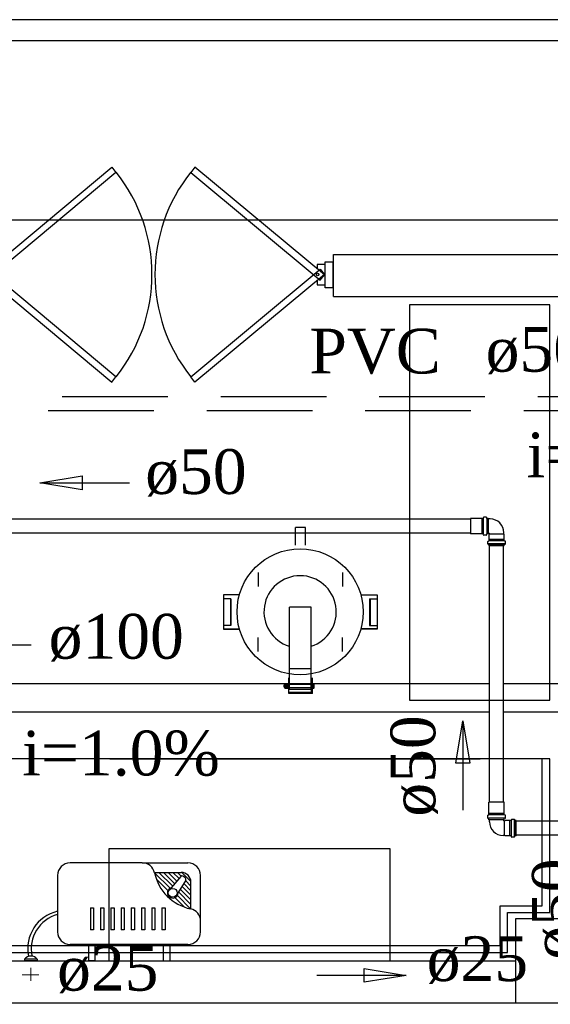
# Model space of a CAD drawing. Header units: millimetres. Extents: x 335 to 739279, y -1 to 84.
# Tile 28 of 244: x 362.11 to 364.62, y 27.61 to 32.27. Entities that reach past the tile are written whole.
import ezdxf

# ---------------------------------------------------------------- set-up
doc = ezdxf.new("R2010")
doc.units = ezdxf.units.MM
doc.header["$MEASUREMENT"] = 0
doc.linetypes.add('Dashed', pattern=[0.75, 0.5, -0.25])
for name, color, linetype, lineweight in [('CV-Sentido tubo', 7, 'Continuous', 20), ('CV-Seção tubo', 1, 'Continuous', 30), ('CV-Textos tubo', 7, 'Continuous', 20), ('Simbolos', 1, 'Continuous', 30), ('SIMBOLOS INT', 8, 'Continuous', 5), ('Simbolos_int', 1, 'Continuous', 30), ('TQ-Sentido tubo', 7, 'Continuous', 20), ('TQ-Seção tubo', 1, 'Continuous', 30), ('TQ-Textos tubo', 7, 'Continuous', 20)]:
    doc.layers.add(name, color=color, linetype=linetype, lineweight=lineweight)
doc.styles.add('TimesNewRoman', font='times.ttf')
doc.dimstyles.get("Standard").update_dxf_attribs({"dimtxt": 0.18, "dimasz": 0.18, "dimexe": 0.18, "dimexo": 0.0625, "dimgap": 0.09, "dimtad": 0, "dimtih": 1, "dimtoh": 1, "dimdec": 4, "dimzin": 0, "dimdsep": 46, "dimtxsty": 'Standard', "dimcen": 0.09, "dimadec": 0, "dimazin": 0, "dimtfac": 1, "dimtdec": 4, "dimtofl": 0, "dimtmove": 0, "dimatfit": 3, "dimfxl": 0, "dimtolj": 1, "dimtzin": 0, "dimarcsym": 0})

msp = doc.modelspace()

# ---------------------------------------------------------------- linework, layer by layer
at = {"color": 7}
for p, q in [((363.5968, 31.1609), (364.8558, 31.1609)), ((363.5968, 30.9619), (363.5968, 31.1609)), ((363.5568, 31.0029), (363.5568, 31.1259)), ((363.5568, 31.1259), (363.5928, 31.1259)), ((363.5928, 31.1259), (363.5928, 31.0029)), ((363.5928, 31.0029), (363.5568, 31.0029)), ((363.5968, 30.9619), (364.6588, 30.9619)), ((363.4168, 29.7849), (363.4168, 29.8679)), ((363.4648, 29.8679), (363.4168, 29.8679)), ((363.4648, 29.7849), (363.4648, 29.8679)), ((363.0758, 29.5499), (363.0758, 29.3869)), ((363.1518, 29.5499), (363.0758, 29.5499)), ((363.0768, 29.5489), (363.0768, 29.3889)), ((363.1518, 29.5489), (363.0768, 29.5489)), ((363.1108, 29.5309), (363.0768, 29.5309)), ((363.1088, 29.5309), (363.1088, 29.4049)), ((363.1108, 29.5309), (363.1108, 29.4049)), ((363.7288, 29.5499), (363.8038, 29.5499)), ((363.7288, 29.5489), (363.8028, 29.5489)), ((363.7678, 29.5309), (363.7678, 29.4049)), ((363.7678, 29.5309), (363.8028, 29.5309)), ((363.7708, 29.5309), (363.7708, 29.4049)), ((363.8028, 29.5489), (363.8028, 29.3889)), ((363.8038, 29.5499), (363.8038, 29.3869)), ((363.3888, 29.1009), (363.3888, 29.4909)), ((363.4908, 29.4909), (363.3888, 29.4909)), ((363.4908, 29.1009), (363.4908, 29.4909)), ((363.0758, 29.3869), (363.1518, 29.3869)), ((363.1108, 29.4049), (363.0768, 29.4049)), ((363.0768, 29.3889), (363.1518, 29.3889)), ((363.8028, 29.3889), (363.7288, 29.3889)), ((363.8038, 29.3869), (363.7288, 29.3869)), ((363.7678, 29.4049), (363.8028, 29.4049)), ((363.4908, 29.1989), (363.3888, 29.1989)), ((363.3848, 29.0829), (363.3848, 29.1559)), ((363.3858, 29.0869), (363.3858, 29.1549)), ((363.4928, 29.0869), (363.4928, 29.1549)), ((363.4968, 29.0829), (363.4968, 29.1559)), ((363.3628, 29.1129), (363.3628, 29.1229)), ((363.3668, 29.1229), (363.3628, 29.1229)), ((363.3628, 29.1119), (363.3628, 29.1229)), ((363.3668, 29.1229), (363.3628, 29.1229)), ((363.3628, 29.1129), (363.3628, 29.1119)), ((363.3668, 29.1129), (363.3628, 29.1129)), ((363.3668, 29.1119), (363.3628, 29.1119)), ((363.3668, 29.1279), (363.3738, 29.1279)), ((363.3668, 29.1249), (363.3668, 29.1279)), ((363.3668, 29.1079), (363.3668, 29.1249)), ((363.3668, 29.1079), (363.3738, 29.1079)), ((363.3688, 29.1239), (363.3738, 29.1239)), ((363.3688, 29.1119), (363.3738, 29.1119)), ((363.3748, 29.1249), (363.3738, 29.1279)), ((363.3748, 29.1079), (363.3738, 29.1079)), ((363.3748, 29.1249), (363.3748, 29.1279)), ((363.3748, 29.1279), (363.3828, 29.1279)), ((363.3748, 29.1079), (363.3748, 29.1249)), ((363.3748, 29.1079), (363.3828, 29.1079)), ((363.3778, 29.1239), (363.3828, 29.1239)), ((363.3778, 29.1119), (363.3828, 29.1119)), ((363.3848, 29.1249), (363.3828, 29.1279)), ((363.3848, 29.1079), (363.3828, 29.1079)), ((363.4908, 29.1249), (363.3888, 29.1249)), ((363.4908, 29.1089), (363.3888, 29.1089)), ((363.4908, 29.1009), (363.3888, 29.1009)), ((363.4968, 29.1279), (363.5028, 29.1279)), ((363.4968, 29.1239), (363.5028, 29.1239)), ((363.4968, 29.1119), (363.5028, 29.1119)), ((363.4968, 29.1079), (363.5028, 29.1079)), ((363.5058, 29.1249), (363.5028, 29.1279)), ((363.5058, 29.1079), (363.5028, 29.1079)), ((363.5058, 29.1079), (363.5058, 29.1249)), ((363.5058, 29.1079), (363.5058, 29.1249)), ((363.4968, 29.0829), (363.3848, 29.0829)), ((363.4928, 29.0869), (363.3858, 29.0869)), ((364.6198, 28.7729), (361.1028, 28.7729)), ((364.5848, 28.0779), (364.5848, 28.7729)), ((364.6198, 28.0449), (364.6198, 28.7729)), ((364.3858, 28.0779), (364.5848, 28.0779)), ((364.3858, 27.8889), (364.3858, 28.0779)), ((364.4198, 28.0449), (364.6198, 28.0449)), ((364.4198, 27.8569), (364.4198, 28.0449)), ((364.8558, 28.0159), (364.4578, 28.0159)), ((364.4578, 28.0159), (364.4578, 27.6179)), ((361.1028, 27.8889), (364.3858, 27.8889)), ((361.1028, 27.8569), (364.4198, 27.8569)), ((359.5498, 27.8169), (364.4578, 27.8169)), ((359.5498, 27.6179), (364.4578, 27.6179)), ((364.4578, 27.6179), (364.8558, 27.6179))]:
    msp.add_line(p, q, dxfattribs=at)
at = {"color": 7, "linetype": 'Continuous'}
msp.add_line((362.5378, 28.7729), (364.2908, 28.7729), dxfattribs=at)
at = {"color": 8}
for p, q in [((362.6918, 28.2809), (362.3508, 28.2809)), ((362.6918, 28.2809), (362.9078, 28.2809)), ((362.2908, 28.2209), (362.2908, 27.9539)), ((362.7498, 28.2349), (362.8758, 28.2349)), ((362.7498, 28.2339), (362.8238, 28.1609)), ((362.7588, 28.2029), (362.8138, 28.1489)), ((362.7708, 28.2349), (362.8358, 28.1699)), ((362.7918, 28.2349), (362.8458, 28.1819)), ((362.8138, 28.2349), (362.8558, 28.1939)), ((362.8738, 28.2159), (362.8198, 28.1509)), ((362.8358, 28.2349), (362.8658, 28.2059)), ((362.8578, 28.2349), (362.8758, 28.2169)), ((362.8798, 28.2349), (362.9218, 28.1929)), ((362.8958, 28.2089), (362.8838, 28.2169)), ((362.9678, 27.9539), (362.9678, 28.2209)), ((362.8978, 28.1989), (362.8538, 28.1269)), ((362.8718, 28.1559), (362.9218, 28.1049)), ((362.8798, 28.1699), (362.9218, 28.1269)), ((362.8878, 28.1829), (362.9218, 28.1489)), ((362.8958, 28.1969), (362.9218, 28.1709)), ((362.9218, 28.0629), (362.9218, 28.1889)), ((362.8458, 28.1159), (362.8898, 28.0719)), ((362.8578, 28.1259), (362.9208, 28.0629)), ((362.8628, 28.1429), (362.9218, 28.0839)), ((362.4468, 28.0669), (362.4618, 28.0669)), ((362.4468, 28.0669), (362.4468, 27.9629)), ((362.4618, 28.0669), (362.4618, 27.9629)), ((362.4948, 28.0669), (362.4948, 27.9629)), ((362.4948, 28.0669), (362.5098, 28.0669)), ((362.5098, 28.0669), (362.5098, 27.9629)), ((362.5438, 28.0669), (362.5588, 28.0669)), ((362.5438, 28.0669), (362.5438, 27.9629)), ((362.5588, 28.0669), (362.5588, 27.9629)), ((362.5918, 28.0669), (362.6068, 28.0669)), ((362.5918, 28.0669), (362.5918, 27.9629)), ((362.6068, 28.0669), (362.6068, 27.9629)), ((362.6398, 28.0669), (362.6398, 27.9629)), ((362.6398, 28.0669), (362.6558, 28.0669)), ((362.6558, 28.0669), (362.6558, 27.9629)), ((362.6878, 28.0669), (362.7038, 28.0669)), ((362.6878, 28.0669), (362.6878, 27.9629)), ((362.7038, 28.0669), (362.7038, 27.9629)), ((362.7368, 28.0669), (362.7518, 28.0669)), ((362.7368, 28.0669), (362.7368, 27.9629)), ((362.7518, 28.0669), (362.7518, 27.9629)), ((362.7848, 28.0669), (362.7848, 27.9629)), ((362.7848, 28.0669), (362.7998, 28.0669)), ((362.7998, 28.0669), (362.7998, 27.9629)), ((362.4618, 27.9629), (362.4468, 27.9629)), ((362.5098, 27.9629), (362.4948, 27.9629)), ((362.5588, 27.9629), (362.5438, 27.9629)), ((362.6068, 27.9629), (362.5918, 27.9629)), ((362.6558, 27.9629), (362.6398, 27.9629)), ((362.7038, 27.9629), (362.6878, 27.9629)), ((362.7518, 27.9629), (362.7368, 27.9629)), ((362.7998, 27.9629), (362.7848, 27.9629)), ((362.9078, 27.8939), (362.3508, 27.8939)), ((362.4368, 27.8939), (362.4368, 27.8169)), ((362.4678, 27.8939), (362.4368, 27.8939)), ((362.4678, 27.8939), (362.4678, 27.8169)), ((362.7908, 27.8939), (362.7908, 27.8169)), ((362.7908, 27.8939), (362.8218, 27.8939)), ((362.8218, 27.8939), (362.8218, 27.8169)), ((362.1348, 27.8249), (362.1348, 27.8169)), ((362.1948, 27.8249), (362.1348, 27.8249)), ((362.1948, 27.8249), (362.1348, 27.8249)), ((362.1948, 27.8169), (362.1348, 27.8169)), ((362.1948, 27.8249), (362.1948, 27.8169)), ((362.4678, 27.8169), (362.4368, 27.8169)), ((362.7908, 27.8169), (362.8218, 27.8169))]:
    msp.add_line(p, q, dxfattribs=at)
at = {"color": 7, "linetype": 'Continuous'}
for points in [[(362.5478, 31.5749), (362.5668, 31.5489), (361.9568, 31.0389), (361.9368, 31.0649), (362.5478, 31.5749)], [(362.9408, 31.5749), (362.9218, 31.5489), (363.5338, 31.0389), (363.5538, 31.0649), (362.9408, 31.5749)], [(362.5478, 30.5569), (362.5668, 30.5819), (361.9568, 31.0909), (361.9368, 31.0659), (362.5478, 30.5569)], [(362.9408, 30.5569), (362.9218, 30.5819), (363.5338, 31.0909), (363.5538, 31.0659), (362.9408, 30.5569)]]:
    msp.add_lwpolyline(points, close=True, dxfattribs=at)
at = {"color": 3}
msp.add_lwpolyline([(365.3852, 27.2475), (348.9989, 27.2475), (348.9989, 31.3252), (365.3852, 31.3252)], close=True, dxfattribs=at)
at = {"color": 7}
for points in [[(363.5188, 31.0389), (363.5188, 31.0169), (363.5568, 31.0169), (363.5568, 31.1139), (363.5188, 31.1139), (363.5188, 31.0909)], [(363.2398, 29.6559), (363.2398, 29.5889)], [(363.6398, 29.6559), (363.6398, 29.5889)], [(363.2398, 29.2819), (363.2398, 29.3479)], [(363.6398, 29.2819), (363.6398, 29.3479)]]:
    msp.add_lwpolyline(points, dxfattribs=at)
msp.add_lwpolyline([(363.9568, 30.9219), (363.9568, 29.0509), (364.6198, 29.0509), (364.6198, 30.9219), (363.9568, 30.9219)], close=True, dxfattribs=at)
at = {"color": 7, "linetype": 'Continuous'}
msp.add_lwpolyline([(362.5358, 27.8169), (362.5358, 28.3479), (363.8628, 28.3479), (363.8628, 27.8169)], dxfattribs=at)
at = {"color": 7}
for centre, radius in [((363.5218, 31.0659), 0.00614), ((363.4388, 29.4689), 0.2985)]:
    msp.add_circle(centre, radius, dxfattribs=at)
at = {"color": 8}
msp.add_circle((362.8358, 28.1389), 0.0209, dxfattribs=at)
at = {"color": 7, "linetype": 'Continuous'}
for centre, start, end in [((361.9608, 31.0659), 321.43, 38.5696), ((363.5288, 31.0659), 141.43, 218.57)]:
    msp.add_arc(centre, 0.7769, start, end, dxfattribs=at)
at = {"color": 7}
for centre, radius, start, end in [((363.4388, 29.4689), 0.1711, 287.597, 252.403), ((363.3688, 29.1249), 0.00224, 114.054, 245.946), ((363.3688, 29.1089), 0.00224, 114.054, 245.946), ((363.3808, 29.1169), 0.0136, 154.518, 205.482), ((363.3618, 29.1169), 0.0136, 334.518, 25.4817), ((363.3738, 29.1249), 0.00224, 294.054, 65.9462), ((363.3738, 29.1089), 0.00224, 294.054, 65.9462), ((363.3888, 29.1169), 0.0136, 154.518, 205.482), ((363.3778, 29.1249), 0.00224, 114.054, 245.946), ((363.3778, 29.1089), 0.00224, 114.054, 245.946), ((363.3808, 29.1249), 0.00224, 294.054, 65.9462), ((363.3808, 29.1089), 0.00224, 294.054, 65.9462), ((363.3698, 29.1169), 0.0136, 334.518, 25.4817), ((363.5018, 29.1249), 0.00224, 294.054, 65.9462), ((363.5018, 29.1089), 0.00224, 294.054, 65.9462), ((363.4908, 29.1169), 0.0136, 334.518, 25.4817)]:
    msp.add_arc(centre, radius, start, end, dxfattribs=at)
at = {"color": 8}
for centre, radius, start, end in [((362.3508, 28.2209), 0.0597, 90, 180), ((362.6918, 28.2209), 0.0597, 12.187, 90), ((362.9078, 28.2209), 0.0597, 0, 90), ((362.9678, 28.2809), 0.2232, 192.187, 257.813), ((362.8798, 28.2119), 0.00696, 54.4192, 140.066), ((362.8758, 28.1889), 0.0462, 0, 90), ((362.8918, 28.2029), 0.00696, 328.772, 54.4192), ((362.8358, 28.1389), 0.0251, 106.027, 2.81), ((362.9078, 28.0049), 0.0597, 0, 77.813), ((362.3318, 27.8739), 0.182, 103.129, 191.264), ((362.3348, 27.8729), 0.1686, 104.998, 191.493), ((362.3508, 27.9539), 0.0597, 180, 270), ((362.9078, 27.9539), 0.0597, 270, 0), ((362.1648, 27.8029), 0.0367, 35.493, 144.507)]:
    msp.add_arc(centre, radius, start, end, dxfattribs=at)
at = {"layer": 'CV-Seção tubo'}
for p, q in [((364.2456, 29.9079), (360.9684, 29.9081)), ((364.2456, 29.8412), (360.9684, 29.8414)), ((364.3352, 28.5674), (364.3352, 29.7815)), ((364.4019, 28.5674), (364.4019, 29.7815)), ((364.9884, 28.4777), (364.4616, 28.4777)), ((364.9884, 28.4111), (364.4616, 28.4111))]:
    msp.add_line(p, q, dxfattribs=at)
at = {"layer": 'Simbolos'}
for p, q in [((364.2976, 29.9105), (364.2456, 29.9105)), ((364.2986, 29.9105), (364.2976, 29.9105)), ((364.3046, 29.9105), (364.2986, 29.9105)), ((364.3066, 29.9155), (364.3056, 29.9125)), ((364.3196, 29.9165), (364.3076, 29.9165)), ((364.3206, 29.9155), (364.3216, 29.9115)), ((364.3286, 29.9105), (364.3226, 29.9105)), ((364.3286, 29.9105), (364.3286, 29.8385)), ((364.3376, 29.9085), (364.3286, 29.9085)), ((364.2976, 29.8385), (364.2456, 29.8385)), ((364.2986, 29.8385), (364.2976, 29.8385)), ((364.3046, 29.8385), (364.2986, 29.8385)), ((364.3066, 29.8335), (364.3056, 29.8365)), ((364.3206, 29.8335), (364.3216, 29.8375)), ((364.3286, 29.8385), (364.3226, 29.8385)), ((364.3336, 29.8405), (364.3286, 29.8405)), ((364.3326, 29.8345), (364.3346, 29.8365)), ((364.3326, 29.8115), (364.3326, 29.8345)), ((364.3346, 29.8365), (364.3346, 29.8395)), ((364.4026, 29.8365), (364.4026, 29.8435)), ((364.4046, 29.8345), (364.4026, 29.8365)), ((364.4046, 29.8115), (364.4046, 29.8345)), ((364.3196, 29.8325), (364.3076, 29.8325)), ((364.3266, 29.7905), (364.3266, 29.8025)), ((364.3276, 29.8035), (364.3306, 29.8035)), ((364.4096, 29.7905), (364.3276, 29.7905)), ((364.3276, 29.7895), (364.3316, 29.7885)), ((364.3326, 29.8055), (364.3326, 29.8115)), ((364.3326, 29.7815), (364.3326, 29.7865)), ((364.4046, 29.8055), (364.4046, 29.8115)), ((364.4046, 29.7815), (364.4046, 29.7865)), ((364.4096, 29.7895), (364.4056, 29.7885)), ((364.4096, 29.8035), (364.4066, 29.8035)), ((364.4106, 29.7905), (364.4106, 29.8025)), ((364.4046, 29.7815), (364.3326, 29.7815)), ((364.3325, 28.5154), (364.3325, 28.5674)), ((364.4045, 28.5154), (364.4045, 28.5674)), ((364.3265, 28.4934), (364.3265, 28.5054)), ((364.3275, 28.5064), (364.3305, 28.5074)), ((364.3275, 28.4924), (364.3315, 28.4914)), ((364.3325, 28.5144), (364.3325, 28.5154)), ((364.3325, 28.5084), (364.3325, 28.5144)), ((364.3325, 28.4844), (364.3325, 28.4904)), ((364.4045, 28.4844), (364.3325, 28.4844)), ((364.3346, 28.4754), (364.3346, 28.4844)), ((364.4026, 28.4794), (364.4026, 28.4844)), ((364.4045, 28.5144), (364.4045, 28.5154)), ((364.4045, 28.5084), (364.4045, 28.5144)), ((364.4045, 28.4844), (364.4045, 28.4904)), ((364.4095, 28.4924), (364.4055, 28.4914)), ((364.4095, 28.5064), (364.4065, 28.5074)), ((364.4105, 28.4934), (364.4105, 28.5054)), ((364.4396, 28.4854), (364.4396, 28.4824)), ((364.4526, 28.4864), (364.4406, 28.4864)), ((364.4526, 28.4034), (364.4526, 28.4854)), ((364.4536, 28.4854), (364.4546, 28.4814)), ((364.4066, 28.4784), (364.4036, 28.4784)), ((364.4086, 28.4804), (364.4066, 28.4784)), ((364.4316, 28.4804), (364.4086, 28.4804)), ((364.4376, 28.4804), (364.4316, 28.4804)), ((364.4616, 28.4804), (364.4566, 28.4804)), ((364.4616, 28.4084), (364.4616, 28.4804)), ((364.4066, 28.4104), (364.3996, 28.4104)), ((364.4086, 28.4084), (364.4066, 28.4104)), ((364.4316, 28.4084), (364.4086, 28.4084)), ((364.4376, 28.4084), (364.4316, 28.4084)), ((364.4396, 28.4034), (364.4396, 28.4064)), ((364.4526, 28.4024), (364.4406, 28.4024)), ((364.4536, 28.4034), (364.4546, 28.4074)), ((364.4616, 28.4084), (364.4566, 28.4084))]:
    msp.add_line(p, q, dxfattribs=at)
for centre, radius, start, end in [((364.3046, 29.9125), 0.00133, 269.996, 354.996), ((364.3076, 29.9155), 0.00133, 89.9961, 174.996), ((364.3196, 29.9155), 0.00133, 14.9961, 89.9961), ((364.3226, 29.9125), 0.00133, 194.996, 269.996), ((364.3376, 29.8435), 0.0652, 0.0003, 89.9997), ((364.3046, 29.8365), 0.00133, 4.9961, 89.9961), ((364.3076, 29.8335), 0.00133, 184.996, 269.996), ((364.3196, 29.8335), 0.00133, 269.996, 344.996), ((364.3226, 29.8365), 0.00133, 89.9961, 164.996), ((364.3336, 29.8395), 0.00133, 0.0003, 89.9997), ((364.3276, 29.8025), 0.00133, 94.9997, 180), ((364.3276, 29.7905), 0.00133, 180, 255), ((364.3306, 29.8055), 0.00133, 275, 0.0003), ((364.3306, 29.7865), 0.00133, 0.0003, 74.9997), ((364.4066, 29.8055), 0.00133, 180, 265), ((364.4066, 29.7865), 0.00133, 105, 180), ((364.4096, 29.8025), 0.00133, 0.0003, 84.9997), ((364.4096, 29.7905), 0.00133, 285, 0.0003), ((364.3275, 28.5054), 0.00133, 94.9997, 180), ((364.3275, 28.4934), 0.00133, 180, 255), ((364.3305, 28.5084), 0.00133, 275, 0.0003), ((364.3305, 28.4904), 0.00133, 0.0003, 74.9997), ((364.4065, 28.5084), 0.00133, 180, 265), ((364.4065, 28.4904), 0.00133, 105, 180), ((364.4095, 28.5054), 0.00133, 0.0003, 84.9997), ((364.4095, 28.4934), 0.00133, 285, 0.0003), ((364.4376, 28.4824), 0.00133, 270, 355), ((364.4406, 28.4854), 0.00133, 90, 175), ((364.4526, 28.4854), 0.00133, 15, 90), ((364.4566, 28.4824), 0.00133, 195, 270), ((364.3996, 28.4754), 0.0652, 180, 270), ((364.4036, 28.4794), 0.00133, 180, 270), ((364.4376, 28.4064), 0.00133, 4.9999, 90), ((364.4406, 28.4034), 0.00133, 185, 270), ((364.4526, 28.4034), 0.00133, 270, 345), ((364.4566, 28.4064), 0.00133, 90, 165)]:
    msp.add_arc(centre, radius, start, end, dxfattribs=at)
at = {"layer": 'SIMBOLOS INT', "linetype": 'Continuous'}
for p, q in [((362.1648, 27.7219), (362.1648, 27.7829)), ((362.2018, 27.7499), (362.1238, 27.7499)), ((362.1648, 27.7499), (362.2018, 27.7499)), ((362.1648, 27.7499), (362.1648, 27.7219))]:
    msp.add_line(p, q, dxfattribs=at)
at = {"layer": 'Simbolos_int'}
for p, q in [((364.2456, 29.9105), (364.2456, 29.8385)), ((364.2986, 29.9105), (364.2986, 29.8385)), ((364.3056, 29.9105), (364.3056, 29.8385)), ((364.3216, 29.9105), (364.3216, 29.8385)), ((364.3286, 29.8405), (364.3286, 29.9085)), ((364.4026, 29.8365), (364.3346, 29.8365)), ((364.4046, 29.8115), (364.3326, 29.8115)), ((364.4046, 29.8045), (364.3326, 29.8045)), ((364.4046, 29.7875), (364.3326, 29.7875)), ((364.4045, 28.5674), (364.3325, 28.5674)), ((364.4045, 28.5144), (364.3325, 28.5144)), ((364.4045, 28.5074), (364.3325, 28.5074)), ((364.4045, 28.4914), (364.3325, 28.4914)), ((364.4026, 28.4844), (364.3346, 28.4844)), ((364.4066, 28.4104), (364.4066, 28.4784)), ((364.4316, 28.4084), (364.4316, 28.4804)), ((364.4386, 28.4084), (364.4386, 28.4804)), ((364.4556, 28.4084), (364.4556, 28.4804))]:
    msp.add_line(p, q, dxfattribs=at)
at = {"layer": 'TQ-Seção tubo', "color": 5}
for p, q in [((364.8074, 32.2723), (352.9022, 32.2723)), ((364.8074, 32.1723), (352.9022, 32.1723))]:
    msp.add_line(p, q, dxfattribs=at)
at = {"layer": 'TQ-Seção tubo', "linetype": 'Dashed'}
for p, q in [((368.0634, 30.4867), (359.3101, 30.4867)), ((367.9967, 30.42), (359.3101, 30.42))]:
    msp.add_line(p, q, dxfattribs=at)
at = {"layer": 'TQ-Seção tubo'}
for p, q in [((364.3352, 29.1278), (361.3745, 29.1278)), ((364.7743, 29.1278), (364.4019, 29.1278)), ((364.3352, 28.9945), (361.3745, 28.9945)), ((364.7743, 28.9945), (364.4019, 28.9945))]:
    msp.add_line(p, q, dxfattribs=at)

# ---------------------------------------------------------------- texts
at = {"layer": 'CV-Textos tubo', "char_height": 0.2118, "line_spacing_factor": 0.798, "style": 'TimesNewRoman'}
for s, insert, width, attachment_point, rotation in [('ø50 ', (362.7058, 30.0138), 1.044234, 7, 359.9943), ('ø50', (364.0917, 28.7392), 0.896301, 8, 90.0002)]:
    msp.add_mtext(s, dxfattribs=dict(at, insert=insert, width=width, attachment_point=attachment_point, rotation=rotation))
at = {"layer": 'TQ-Textos tubo', "char_height": 0.2118, "line_spacing_factor": 0.798, "style": 'TimesNewRoman'}
for s, insert, width, attachment_point in [('PVC', (364.1048, 30.5928), 1.157359, 9), ('ø50', (364.3168, 30.5928), 0.896301, 7), ('i=2.0%', (364.9783, 30.1018), 1.74329, 8), ('ø100', (362.2488, 29.2338), 1.195068, 7), ('i=1.0%', (362.591, 28.6899), 1.74329, 8), ('ø25', (364.0378, 27.7078), 0.896301, 7), ('ø25', (362.2887, 27.6625), 0.896301, 7)]:
    msp.add_mtext(s, dxfattribs=dict(at, insert=insert, width=width, attachment_point=attachment_point))
at = {"layer": 'TQ-Textos tubo', "insert": (364.7601, 27.8211), "char_height": 0.2118, "width": 0.896301, "attachment_point": 7, "rotation": 89.7882, "line_spacing_factor": 0.798, "style": 'TimesNewRoman'}
msp.add_mtext('ø50', dxfattribs=at)

# ---------------------------------------------------------------- leaders
at = {"layer": 'CV-Sentido tubo'}
for points in [[(362.2074, 30.0802), (362.631, 30.0801)], [(364.2087, 28.9533), (364.2087, 28.5297)]]:
    msp.add_leader(points, dimstyle='Standard', override={"dimasz": 0.2, "dimldrblk": 'CLOSED'}, dxfattribs=at)
at = {"layer": 'TQ-Sentido tubo'}
for points in [[(361.7428, 29.3125), (362.1664, 29.3125)], [(363.9411, 27.748), (363.5175, 27.748)]]:
    msp.add_leader(points, dimstyle='Standard', override={"dimasz": 0.2, "dimldrblk": 'CLOSED'}, dxfattribs=at)

doc.saveas('drawing.dxf')
